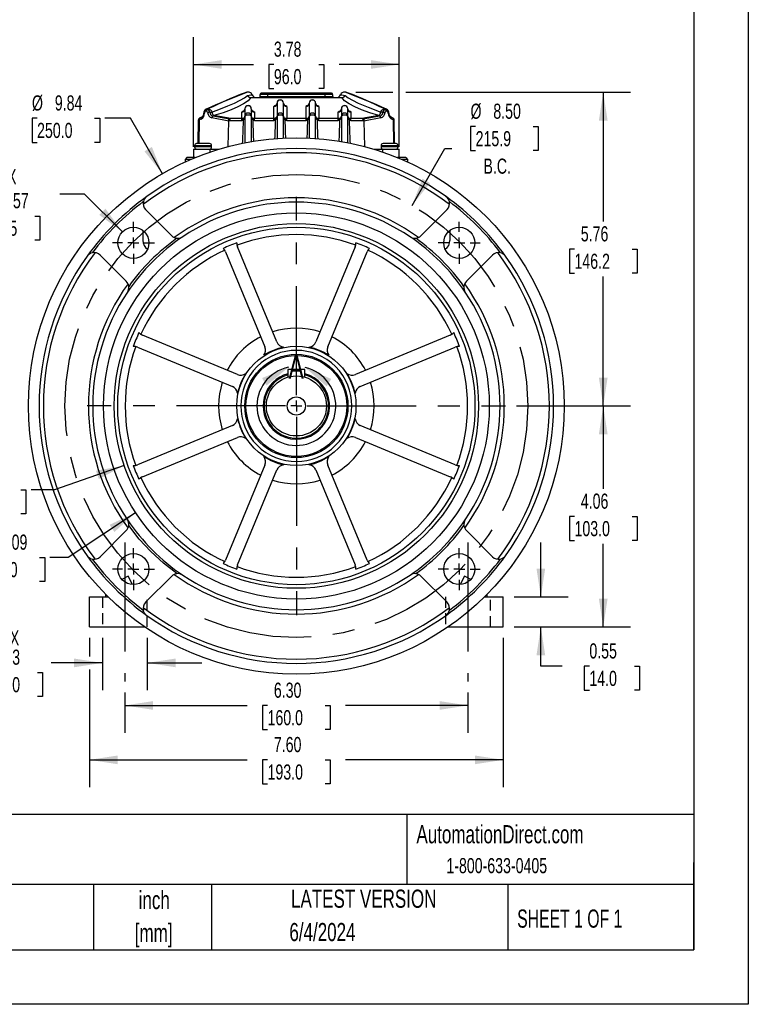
# Model space of a CAD drawing. Header units: inches. Extents: x 0 to 44, y 0 to 34.
# Tile 7 of 18: x 30.6 to 44, y 0 to 18.1. Entities that reach past the tile are written whole.
import ezdxf

# ---------------------------------------------------------------- set-up
doc = ezdxf.new("R2010")
doc.units = ezdxf.units.IN
doc.header["$LTSCALE"] = 4
doc.header["$MEASUREMENT"] = 0
doc.linetypes.add('CENTERX2', pattern=[0.8, 0.5, -0.1, 0.1, -0.1])
doc.linetypes.add('HIDDEN', pattern=[0.075, 0.05, -0.025])
doc.layers.add('CENTER', color=40, linetype='CENTERX2')
doc.layers.add('HIDDEN', color=102, linetype='HIDDEN')
doc.layers.add('DIMENSIONS', color=140, linetype='Continuous', lineweight=25)
doc.layers.add('TEXT', color=140, linetype='Continuous', lineweight=25)
doc.styles.add('SLDTEXTSTYLE0', font='TXT', dxfattribs={"width": 0.7})
doc.styles.add('SLDTEXTSTYLE1', font='TXT', dxfattribs={"width": 0.65})
doc.dimstyles.new('SLDDIMSTYLE0', dxfattribs={"dimtxt": 0.277778, "dimasz": 0.52, "dimexe": 0, "dimexo": 0.0625, "dimgap": 0.069444, "dimtad": 0, "dimtih": 1, "dimtoh": 1, "dimrnd": 1e-09, "dimdsep": 46, "dimtxsty": 'SLDTEXTSTYLE0', "dimsah": 1, "dimcen": 0.09, "dimadec": 0, "dimazin": 2, "dimtfac": 1, "dimtmove": 0, "dimatfit": 0, "dimfxl": 0, "dimfrac": 2, "dimtolj": 1, "dimtzin": 12, "dimarcsym": 0})
doc.dimstyles.new('SLDDIMSTYLE1', dxfattribs={"dimtxt": 0.277778, "dimasz": 0.52, "dimexe": 0, "dimexo": 0.0625, "dimgap": 0.069444, "dimtad": 0, "dimtih": 1, "dimtoh": 1, "dimrnd": 1e-09, "dimzin": 12, "dimdsep": 46, "dimtxsty": 'SLDTEXTSTYLE0', "dimsah": 1, "dimcen": 0.09, "dimadec": 0, "dimazin": 3, "dimtfac": 1, "dimtofl": 0, "dimtmove": 0, "dimatfit": 3, "dimfxl": 0, "dimfrac": 2, "dimtolj": 1, "dimtzin": 12, "dimarcsym": 0})
doc.dimstyles.new('SLDDIMSTYLE4', dxfattribs={"dimtxt": 0.277778, "dimasz": 0.52, "dimexe": 0, "dimexo": 0.0625, "dimgap": 0.069444, "dimtad": 0, "dimtih": 1, "dimtoh": 1, "dimrnd": 1e-09, "dimzin": 4, "dimdsep": 46, "dimtxsty": 'SLDTEXTSTYLE0', "dimsah": 1, "dimcen": 0, "dimadec": 0, "dimazin": 1, "dimtfac": 1, "dimtofl": 0, "dimtmove": 0, "dimatfit": 3, "dimfxl": 0, "dimfrac": 2, "dimtolj": 1, "dimtzin": 12, "dimarcsym": 0})
doc.dimstyles.new('SLDDIMSTYLE5', dxfattribs={"dimtxt": 0.277778, "dimasz": 0.52, "dimexe": 0, "dimexo": 0.0625, "dimgap": 0.069444, "dimtad": 0, "dimtih": 1, "dimtoh": 1, "dimrnd": 1e-09, "dimzin": 12, "dimdsep": 46, "dimtxsty": 'SLDTEXTSTYLE0', "dimsah": 1, "dimcen": 0, "dimadec": 0, "dimazin": 3, "dimtfac": 1, "dimtofl": 0, "dimtmove": 0, "dimatfit": 3, "dimfxl": 0, "dimfrac": 2, "dimtolj": 1, "dimtzin": 12, "dimarcsym": 0})
doc.dimstyles.new('SLDDIMSTYLE6', dxfattribs={"dimtxt": 0.277778, "dimasz": 0.52, "dimexe": 0, "dimexo": 0.0625, "dimgap": 0.069444, "dimtad": 0, "dimtih": 1, "dimtoh": 1, "dimrnd": 1e-09, "dimzin": 4, "dimdsep": 46, "dimtxsty": 'SLDTEXTSTYLE0', "dimsah": 1, "dimcen": 0.09, "dimadec": 0, "dimazin": 1, "dimtfac": 1, "dimtofl": 0, "dimtmove": 0, "dimatfit": 3, "dimfxl": 0, "dimfrac": 2, "dimtolj": 1, "dimtzin": 12, "dimarcsym": 0})
doc.dimstyles.new('SLDDIMSTYLE7', dxfattribs={"dimtxt": 0.277778, "dimasz": 0.52, "dimexe": 0, "dimexo": 0.0625, "dimgap": 0.069444, "dimtad": 0, "dimtih": 1, "dimtoh": 1, "dimrnd": 1e-09, "dimdsep": 46, "dimtxsty": 'SLDTEXTSTYLE0', "dimsah": 1, "dimcen": 0, "dimadec": 0, "dimazin": 2, "dimtfac": 1, "dimtofl": 0, "dimtmove": 0, "dimatfit": 3, "dimfxl": 0, "dimfrac": 2, "dimtolj": 1, "dimtzin": 12, "dimarcsym": 0})

# ---------------------------------------------------------------- blocks, each defined once
blk = doc.blocks.new('SW_NOTE_0_2')
at = {"layer": 'TEXT', "color": 0, "linetype": 'CENTERX2', "lineweight": 18, "char_height": 0.3333, "attachment_point": 2, "style": 'SLDTEXTSTYLE0'}
for s, insert in [('inch', (0.5, 0.43)), ('[mm]', (0.489, -0.172))]:
    blk.add_mtext(s, dxfattribs=dict(at, insert=insert))
blk = doc.blocks.new('SW_NOTE_0_3')
at = {"layer": 'TEXT', "color": 0, "linetype": 'CENTERX2', "lineweight": 18, "char_height": 0.33333, "attachment_point": 1, "style": 'SLDTEXTSTYLE0'}
for s, insert in [('UNLESS OTHERWISE', (0, 0.43)), ('SPECIFIED UNITS ARE:', (0, -0.172))]:
    blk.add_mtext(s, dxfattribs=dict(at, insert=insert))
blk = doc.blocks.new('_D_13')
at = {"layer": 'DIMENSIONS'}
for p, q in [((38.992, 16.106), (38.899, 16.106)), ((38.899, 16.106), (38.899, 15.665)), ((40.049, 16.106), (40.142, 16.106)), ((40.142, 16.106), (40.142, 15.665)), ((37.825, 14.661), (38.426, 15.703)), ((38.426, 15.703), (38.555, 15.703)), ((38.899, 15.665), (38.992, 15.665)), ((40.142, 15.665), (40.049, 15.665))]:
    blk.add_line(p, q, dxfattribs=at)
blk.add_solid([(37.825, 14.661), (38.154, 15.071), (38.015, 15.151)], dxfattribs=at)
at = {"layer": 'DIMENSIONS', "char_height": 0.2778, "attachment_point": 1, "style": 'SLDTEXTSTYLE0'}
for s, insert in [('%%c', (38.898, 16.527)), ('8.50', (39.317, 16.527)), ('215.9', (38.992, 16.023)), ('B.C.', (39.136, 15.519))]:
    blk.add_mtext(s, dxfattribs=dict(at, insert=insert))
blk = doc.blocks.new('_D_14')
at = {"layer": 'DIMENSIONS'}
for p, q in [((32.137, 6.725), (32.137, 5.765)), ((32.963, 6.725), (32.963, 5.765)), ((32.137, 6.265), (31.194, 6.265)), ((32.963, 6.265), (33.963, 6.265)), ((30.12, 6.088), (30.026, 6.088)), ((30.026, 6.088), (30.026, 5.647)), ((30.945, 6.088), (31.039, 6.088)), ((31.039, 6.088), (31.039, 5.647)), ((30.026, 5.647), (30.12, 5.647)), ((31.039, 5.647), (30.945, 5.647))]:
    blk.add_line(p, q, dxfattribs=at)
for points in [[(32.137, 6.265), (31.617, 6.345), (31.617, 6.185)], [(32.963, 6.265), (33.483, 6.185), (33.483, 6.345)]]:
    blk.add_solid(points, dxfattribs=at)
at = {"layer": 'DIMENSIONS', "char_height": 0.2778, "attachment_point": 1, "style": 'SLDTEXTSTYLE0'}
for s, insert in [('2X', (30.293, 6.863)), ('0.83', (30.12, 6.509)), ('21.0', (30.12, 6.005))]:
    blk.add_mtext(s, dxfattribs=dict(at, insert=insert))
blk = doc.blocks.new('_D_15')
at = {"layer": 'DIMENSIONS'}
for p, q in [((33.81, 15.737), (33.81, 17.746)), ((37.589, 15.737), (37.589, 17.746)), ((33.81, 17.246), (34.91, 17.246)), ((35.287, 17.246), (35.193, 17.246)), ((35.193, 17.246), (35.193, 16.804)), ((36.112, 17.246), (36.206, 17.246)), ((36.206, 17.246), (36.206, 16.804)), ((37.589, 17.246), (36.489, 17.246)), ((35.193, 16.804), (35.287, 16.804)), ((36.206, 16.804), (36.112, 16.804))]:
    blk.add_line(p, q, dxfattribs=at)
for points in [[(33.81, 17.246), (34.33, 17.166), (34.33, 17.326)], [(37.589, 17.246), (37.069, 17.326), (37.069, 17.166)]]:
    blk.add_solid(points, dxfattribs=at)
at = {"layer": 'DIMENSIONS', "char_height": 0.2778, "attachment_point": 1, "style": 'SLDTEXTSTYLE0'}
for s, insert in [('3.78', (35.287, 17.666)), ('96.0', (35.287, 17.162))]:
    blk.add_mtext(s, dxfattribs=dict(at, insert=insert))
blk = doc.blocks.new('_D_16')
at = {"layer": 'DIMENSIONS'}
for p, q in [((36.795, 16.737), (37.469, 16.737)), ((37.709, 16.737), (41.836, 16.737)), ((41.336, 16.737), (41.336, 14.363)), ((40.808, 13.858), (40.715, 13.858)), ((40.715, 13.858), (40.715, 13.416)), ((41.865, 13.858), (41.958, 13.858)), ((41.958, 13.858), (41.958, 13.416)), ((40.715, 13.416), (40.808, 13.416)), ((41.958, 13.416), (41.865, 13.416)), ((41.336, 10.98), (41.336, 13.354)), ((39.74, 10.98), (41.836, 10.98))]:
    blk.add_line(p, q, dxfattribs=at)
for points in [[(41.336, 16.737), (41.256, 16.217), (41.416, 16.217)], [(41.336, 10.98), (41.416, 11.5), (41.256, 11.5)]]:
    blk.add_solid(points, dxfattribs=at)
at = {"layer": 'DIMENSIONS', "char_height": 0.2778, "attachment_point": 1, "style": 'SLDTEXTSTYLE0'}
for s, insert in [('5.76', (40.924, 14.278)), ('146.2', (40.808, 13.774))]:
    blk.add_mtext(s, dxfattribs=dict(at, insert=insert))
blk = doc.blocks.new('_D_17')
at = {"layer": 'DIMENSIONS'}
for p, q in [((39.74, 10.98), (41.836, 10.98)), ((41.336, 10.98), (41.336, 9.457)), ((40.808, 8.952), (40.715, 8.952)), ((40.715, 8.952), (40.715, 8.51)), ((41.865, 8.952), (41.958, 8.952)), ((41.958, 8.952), (41.958, 8.51)), ((40.715, 8.51), (40.808, 8.51)), ((41.958, 8.51), (41.865, 8.51)), ((41.336, 6.925), (41.336, 8.448)), ((39.699, 6.925), (41.836, 6.925))]:
    blk.add_line(p, q, dxfattribs=at)
for points in [[(41.336, 10.98), (41.256, 10.46), (41.416, 10.46)], [(41.336, 6.925), (41.416, 7.445), (41.256, 7.445)]]:
    blk.add_solid(points, dxfattribs=at)
at = {"layer": 'DIMENSIONS', "char_height": 0.2778, "attachment_point": 1, "style": 'SLDTEXTSTYLE0'}
for s, insert in [('4.06', (40.924, 9.372)), ('103.0', (40.808, 8.868))]:
    blk.add_mtext(s, dxfattribs=dict(at, insert=insert))
blk = doc.blocks.new('_D_18')
at = {"layer": 'DIMENSIONS'}
for p, q in [((32.747, 9.021), (31.51, 8.2)), ((29.929, 8.2), (29.835, 8.2)), ((29.835, 8.2), (29.835, 7.758)), ((30.985, 8.2), (31.079, 8.2)), ((31.079, 8.2), (31.079, 7.758)), ((31.51, 8.2), (31.172, 8.2)), ((29.835, 7.758), (29.929, 7.758)), ((31.079, 7.758), (30.985, 7.758))]:
    blk.add_line(p, q, dxfattribs=at)
blk.add_solid([(32.747, 9.021), (32.27, 8.8), (32.358, 8.667)], dxfattribs=at)
at = {"layer": 'DIMENSIONS', "char_height": 0.2778, "attachment_point": 1, "style": 'SLDTEXTSTYLE0'}
for s, insert in [('%%c', (29.834, 8.62)), ('7.09', (30.254, 8.62)), ('180.0', (29.929, 8.116))]:
    blk.add_mtext(s, dxfattribs=dict(at, insert=insert))
blk = doc.blocks.new('_D_19')
at = {"layer": 'DIMENSIONS'}
for p, q in [((31.9, 6.725), (31.9, 6.385)), ((39.499, 6.725), (39.499, 3.986)), ((31.9, 6.145), (31.9, 3.986)), ((31.9, 4.486), (34.795, 4.486)), ((35.171, 4.485), (35.078, 4.485)), ((35.078, 4.485), (35.078, 4.044)), ((36.228, 4.485), (36.321, 4.485)), ((36.321, 4.485), (36.321, 4.044)), ((39.499, 4.486), (36.604, 4.486)), ((35.078, 4.044), (35.171, 4.044)), ((36.321, 4.044), (36.228, 4.044))]:
    blk.add_line(p, q, dxfattribs=at)
for points in [[(31.9, 4.486), (32.42, 4.406), (32.42, 4.566)], [(39.499, 4.486), (38.979, 4.566), (38.979, 4.406)]]:
    blk.add_solid(points, dxfattribs=at)
at = {"layer": 'DIMENSIONS', "char_height": 0.2778, "attachment_point": 1, "style": 'SLDTEXTSTYLE0'}
for s, insert in [('7.60', (35.287, 4.906)), ('193.0', (35.171, 4.402))]:
    blk.add_mtext(s, dxfattribs=dict(at, insert=insert))
blk = doc.blocks.new('_D_20')
at = {"layer": 'DIMENSIONS'}
for p, q in [((31.811, 14.869), (31.354, 14.869)), ((32.505, 14.174), (31.811, 14.869)), ((30.068, 14.465), (29.975, 14.465)), ((29.975, 14.465), (29.975, 14.024)), ((30.894, 14.465), (30.987, 14.465)), ((30.987, 14.465), (30.987, 14.024)), ((29.975, 14.024), (30.068, 14.024)), ((30.987, 14.024), (30.894, 14.024))]:
    blk.add_line(p, q, dxfattribs=at)
blk.add_solid([(32.505, 14.174), (32.194, 14.599), (32.081, 14.486)], dxfattribs=at)
at = {"layer": 'DIMENSIONS', "char_height": 0.2778, "attachment_point": 1, "style": 'SLDTEXTSTYLE0'}
for s, insert in [('4X', (30.241, 15.327)), ('%%c', (29.859, 14.886)), ('0.57', (30.278, 14.886)), ('14.5', (30.068, 14.382))]:
    blk.add_mtext(s, dxfattribs=dict(at, insert=insert))
blk = doc.blocks.new('_D_21')
at = {"layer": 'DIMENSIONS'}
for p, q in [((32.55, 5.725), (32.55, 4.984)), ((38.849, 5.725), (38.849, 4.984)), ((32.55, 5.484), (34.795, 5.484)), ((35.171, 5.483), (35.078, 5.483)), ((35.078, 5.483), (35.078, 5.041)), ((36.228, 5.483), (36.321, 5.483)), ((36.321, 5.483), (36.321, 5.041)), ((38.849, 5.484), (36.604, 5.484)), ((35.078, 5.041), (35.171, 5.041)), ((36.321, 5.041), (36.228, 5.041))]:
    blk.add_line(p, q, dxfattribs=at)
for points in [[(32.55, 5.484), (33.07, 5.404), (33.07, 5.564)], [(38.849, 5.484), (38.329, 5.564), (38.329, 5.404)]]:
    blk.add_solid(points, dxfattribs=at)
at = {"layer": 'DIMENSIONS', "char_height": 0.2778, "attachment_point": 1, "style": 'SLDTEXTSTYLE0'}
for s, insert in [('6.30', (35.287, 5.903)), ('160.0', (35.171, 5.399))]:
    blk.add_mtext(s, dxfattribs=dict(at, insert=insert))
blk = doc.blocks.new('_D_22')
at = {"layer": 'DIMENSIONS'}
for p, q in [((30.938, 16.259), (30.845, 16.259)), ((30.845, 16.259), (30.845, 15.817)), ((31.995, 16.259), (32.088, 16.259)), ((32.088, 16.259), (32.088, 15.817)), ((32.652, 16.259), (32.182, 16.259)), ((33.239, 15.242), (32.652, 16.259)), ((30.845, 15.817), (30.938, 15.817)), ((32.088, 15.817), (31.995, 15.817))]:
    blk.add_line(p, q, dxfattribs=at)
blk.add_solid([(33.239, 15.242), (33.048, 15.732), (32.91, 15.652)], dxfattribs=at)
at = {"layer": 'DIMENSIONS', "char_height": 0.2778, "attachment_point": 1, "style": 'SLDTEXTSTYLE0'}
for s, insert in [('%%c', (30.844, 16.679)), ('9.84', (31.264, 16.679)), ('250.0', (30.938, 16.175))]:
    blk.add_mtext(s, dxfattribs=dict(at, insert=insert))
blk = doc.blocks.new('_D_23')
at = {"layer": 'DIMENSIONS'}
for p, q in [((32.537, 9.885), (31.261, 9.443)), ((29.584, 9.443), (29.491, 9.443)), ((29.491, 9.443), (29.491, 9.002)), ((30.641, 9.443), (30.734, 9.443)), ((30.734, 9.443), (30.734, 9.002)), ((31.261, 9.443), (30.827, 9.443)), ((29.491, 9.002), (29.584, 9.002)), ((30.734, 9.002), (30.641, 9.002))]:
    blk.add_line(p, q, dxfattribs=at)
blk.add_solid([(32.537, 9.885), (32.02, 9.791), (32.072, 9.639)], dxfattribs=at)
at = {"layer": 'DIMENSIONS', "char_height": 0.2778, "attachment_point": 1, "style": 'SLDTEXTSTYLE0'}
for s, insert in [('%%c', (29.49, 9.864)), ('6.69', (29.91, 9.864)), ('170.0', (29.584, 9.36))]:
    blk.add_mtext(s, dxfattribs=dict(at, insert=insert))
blk = doc.blocks.new('_D_24')
at = {"layer": 'DIMENSIONS'}
for p, q in [((40.19, 7.476), (40.19, 8.476)), ((39.699, 7.476), (40.69, 7.476)), ((39.699, 6.925), (40.69, 6.925)), ((40.19, 6.204), (40.19, 6.925)), ((40.581, 6.204), (40.19, 6.204)), ((41.081, 6.203), (40.988, 6.203)), ((40.988, 6.203), (40.988, 5.762)), ((41.907, 6.203), (42, 6.203)), ((42, 6.203), (42, 5.762)), ((40.988, 5.762), (41.081, 5.762)), ((42, 5.762), (41.907, 5.762))]:
    blk.add_line(p, q, dxfattribs=at)
for points in [[(40.19, 7.476), (40.27, 7.996), (40.11, 7.996)], [(40.19, 6.925), (40.11, 6.405), (40.27, 6.405)]]:
    blk.add_solid(points, dxfattribs=at)
at = {"layer": 'DIMENSIONS', "char_height": 0.2778, "attachment_point": 1, "style": 'SLDTEXTSTYLE0'}
for s, insert in [('0.55', (41.081, 6.624)), ('14.0', (41.081, 6.12))]:
    blk.add_mtext(s, dxfattribs=dict(at, insert=insert))
blk = doc.blocks.new('SW_CENTERMARKSYMBOL_1')
at = {"layer": 'CENTER', "color": 0}
for p, q in [((0, 0.2), (0, 3.84)), ((-0.2, 0), (-3.84, 0)), ((0, 0), (-0.1, 0)), ((0, 0), (0, 0.1)), ((0, 0), (0, -0.1)), ((0, 0), (0.1, 0)), ((0.2, 0), (3.84, 0)), ((0, -0.2), (0, -3.84))]:
    blk.add_line(p, q, dxfattribs=at)
blk = doc.blocks.new('SW_CENTERMARKSYMBOL_2')
at = {"layer": 'CENTER', "color": 0}
for p, q in [((0, 0.2), (0, 0.385)), ((-0.2, 0), (-0.385, 0)), ((0, 0), (-0.1, 0)), ((0, 0), (0, 0.1)), ((0, 0), (0, -0.1)), ((0, 0), (0.1, 0)), ((0.2, 0), (0.385, 0)), ((0, -0.2), (0, -0.385))]:
    blk.add_line(p, q, dxfattribs=at)
blk = doc.blocks.new('SW_CENTERMARKSYMBOL_3')
at = {"layer": 'CENTER', "color": 0}
for p, q in [((0, 0.2), (0, 0.385)), ((-0.2, 0), (-0.385, 0)), ((0, 0), (-0.1, 0)), ((0, 0), (0, 0.1)), ((0, 0), (0, -0.1)), ((0, 0), (0.1, 0)), ((0.2, 0), (0.385, 0)), ((0, -0.2), (0, -0.385))]:
    blk.add_line(p, q, dxfattribs=at)
blk = doc.blocks.new('SW_CENTERMARKSYMBOL_4')
at = {"layer": 'CENTER', "color": 0}
for p, q in [((0, 0.2), (0, 0.385)), ((-0.2, 0), (-0.385, 0)), ((0, 0), (-0.1, 0)), ((0, 0), (0, 0.1)), ((0, 0), (0, -0.1)), ((0, 0), (0.1, 0)), ((0.2, 0), (0.385, 0)), ((0, -0.2), (0, -0.385))]:
    blk.add_line(p, q, dxfattribs=at)
blk = doc.blocks.new('SW_CENTERMARKSYMBOL_5')
at = {"layer": 'CENTER', "color": 0}
for p, q in [((0, 0.2), (0, 0.385)), ((-0.2, 0), (-0.385, 0)), ((0, 0), (-0.1, 0)), ((0, 0), (0, 0.1)), ((0, 0), (0, -0.1)), ((0, 0), (0.1, 0)), ((0.2, 0), (0.385, 0)), ((0, -0.2), (0, -0.385))]:
    blk.add_line(p, q, dxfattribs=at)

msp = doc.modelspace()

# ---------------------------------------------------------------- linework, layer by layer
at = {"color": 7, "linetype": 'Continuous'}
for p, q in [((44, 34), (44, 0)), ((44, 0), (0, 0))]:
    msp.add_line(p, q, dxfattribs=at)
for p, q in [((34.804, 16.737), (34.789, 16.736)), ((34.803, 16.737), (34.803, 16.737)), ((34.866, 16.639), (34.864, 16.639)), ((34.866, 16.639), (36.533, 16.639)), ((35.034, 16.658), (35.036, 16.698)), ((35.034, 16.658), (35.037, 16.658)), ((35.039, 16.698), (35.036, 16.698)), ((35.037, 16.658), (35.039, 16.698)), ((35.037, 16.658), (35.177, 16.658)), ((35.177, 16.698), (35.039, 16.698)), ((35.177, 16.718), (35.059, 16.718)), ((36.231, 16.718), (35.177, 16.718)), ((35.177, 16.658), (35.177, 16.698)), ((36.231, 16.698), (35.177, 16.698)), ((35.177, 16.658), (36.231, 16.658)), ((35.222, 16.718), (35.222, 16.718)), ((36.347, 16.718), (36.231, 16.718)), ((36.231, 16.658), (36.231, 16.698)), ((36.367, 16.698), (36.231, 16.698)), ((36.231, 16.658), (36.369, 16.658)), ((36.369, 16.658), (36.367, 16.698)), ((36.535, 16.639), (36.533, 16.639)), ((36.61, 16.736), (36.595, 16.737)), ((36.596, 16.737), (36.596, 16.737)), ((35.286, 16.252), (35.286, 16.477)), ((35.345, 16.536), (35.345, 16.298)), ((35.463, 16.298), (35.463, 16.536)), ((35.522, 16.477), (35.522, 16.252)), ((35.877, 16.252), (35.877, 16.477)), ((35.936, 16.536), (35.936, 16.298)), ((36.054, 16.298), (36.054, 16.536)), ((36.113, 16.477), (36.113, 16.252)), ((33.96, 16.277), (33.923, 16.26)), ((33.923, 16.26), (33.924, 16.262)), ((33.933, 16.267), (33.924, 16.262)), ((33.924, 16.262), (33.924, 16.262)), ((33.97, 16.284), (33.933, 16.267)), ((33.976, 16.288), (33.96, 16.277)), ((33.977, 16.29), (33.967, 16.282)), ((34.047, 16.389), (34.036, 16.389)), ((34.045, 16.424), (34.064, 16.429)), ((34.051, 16.423), (34.064, 16.429)), ((34.062, 16.423), (34.051, 16.423)), ((34.075, 16.429), (34.062, 16.423)), ((34.064, 16.429), (34.075, 16.429)), ((34.141, 16.373), (34.15, 16.373)), ((34.46, 16.208), (34.148, 16.265)), ((34.475, 16.241), (34.165, 16.298)), ((34.499, 16.252), (34.187, 16.308)), ((34.696, 16.252), (34.696, 16.374)), ((34.755, 16.432), (34.755, 16.298)), ((34.755, 16.298), (34.755, 15.803)), ((34.873, 16.298), (34.873, 16.432)), ((34.873, 15.825), (34.873, 16.298)), ((34.932, 16.374), (34.932, 16.252)), ((35.336, 16.275), (35.319, 16.261)), ((35.345, 16.298), (35.336, 16.275)), ((35.345, 16.298), (35.345, 15.882)), ((35.463, 15.891), (35.463, 16.298)), ((35.936, 16.298), (35.936, 15.89)), ((36.054, 15.887), (36.054, 16.298)), ((36.467, 16.252), (36.467, 16.374)), ((36.526, 16.432), (36.526, 16.298)), ((36.526, 16.298), (36.526, 15.828)), ((36.644, 16.298), (36.644, 16.432)), ((36.644, 15.807), (36.644, 16.298)), ((36.703, 16.374), (36.703, 16.252)), ((37.212, 16.308), (36.9, 16.252)), ((37.234, 16.298), (36.924, 16.241)), ((37.251, 16.265), (36.939, 16.208)), ((37.258, 16.373), (37.249, 16.373)), ((37.325, 16.429), (37.337, 16.423)), ((37.335, 16.429), (37.325, 16.429)), ((37.335, 16.429), (37.348, 16.423)), ((37.335, 16.429), (37.355, 16.424)), ((37.348, 16.423), (37.337, 16.423)), ((37.363, 16.389), (37.352, 16.389)), ((37.373, 16.413), (37.355, 16.424)), ((37.432, 16.282), (37.422, 16.29)), ((37.44, 16.277), (37.423, 16.289)), ((37.429, 16.284), (37.467, 16.267)), ((37.476, 16.26), (37.44, 16.277)), ((37.475, 16.262), (37.467, 16.267)), ((37.475, 16.262), (37.467, 16.267)), ((37.476, 16.26), (37.475, 16.262)), ((37.475, 16.262), (37.475, 16.262)), ((33.898, 15.793), (33.905, 16.228)), ((33.905, 16.228), (33.906, 16.229)), ((33.906, 16.229), (33.906, 16.229)), ((33.917, 16.228), (33.909, 15.793)), ((33.953, 16.245), (33.917, 16.228)), ((34.449, 15.739), (34.46, 16.208)), ((34.465, 16.213), (34.46, 16.211)), ((34.46, 16.208), (34.46, 16.211)), ((34.696, 16.213), (34.465, 16.213)), ((34.475, 16.241), (34.474, 16.24)), ((34.696, 16.252), (34.499, 16.252)), ((34.715, 16.256), (34.696, 16.252)), ((34.696, 16.213), (34.696, 16.252)), ((34.728, 16.219), (34.696, 16.213)), ((34.728, 16.219), (34.715, 16.256)), ((34.728, 16.219), (34.729, 16.23)), ((34.912, 16.256), (34.899, 16.219)), ((34.899, 16.23), (34.899, 16.219)), ((34.932, 16.213), (34.899, 16.219)), ((34.932, 16.252), (34.912, 16.256)), ((35.286, 16.252), (34.932, 16.252)), ((34.932, 16.213), (34.932, 16.252)), ((35.286, 16.213), (34.932, 16.213)), ((35.306, 16.256), (35.286, 16.252)), ((35.286, 16.213), (35.286, 16.252)), ((35.319, 16.219), (35.286, 16.213)), ((35.319, 16.219), (35.306, 16.256)), ((35.319, 16.219), (35.319, 16.23)), ((35.489, 16.23), (35.49, 16.219)), ((35.503, 16.256), (35.49, 16.219)), ((35.522, 16.213), (35.49, 16.219)), ((35.522, 16.252), (35.503, 16.256)), ((35.877, 16.252), (35.522, 16.252)), ((35.522, 16.213), (35.522, 16.252)), ((35.877, 16.213), (35.522, 16.213)), ((35.896, 16.256), (35.877, 16.252)), ((35.877, 16.213), (35.877, 16.252)), ((35.909, 16.219), (35.877, 16.213)), ((35.909, 16.219), (35.896, 16.256)), ((35.909, 16.219), (35.91, 16.23)), ((36.093, 16.256), (36.08, 16.219)), ((36.08, 16.23), (36.08, 16.219)), ((36.113, 16.213), (36.08, 16.219)), ((36.113, 16.252), (36.093, 16.256)), ((36.467, 16.252), (36.113, 16.252)), ((36.113, 16.213), (36.113, 16.252)), ((36.467, 16.213), (36.113, 16.213)), ((36.487, 16.256), (36.467, 16.252)), ((36.467, 16.213), (36.467, 16.252)), ((36.5, 16.219), (36.467, 16.213)), ((36.5, 16.219), (36.487, 16.256)), ((36.5, 16.219), (36.5, 16.23)), ((36.67, 16.23), (36.671, 16.219)), ((36.684, 16.256), (36.671, 16.219)), ((36.703, 16.213), (36.671, 16.219)), ((36.703, 16.252), (36.684, 16.256)), ((36.9, 16.252), (36.703, 16.252)), ((36.703, 16.213), (36.703, 16.252)), ((36.934, 16.213), (36.703, 16.213)), ((36.924, 16.241), (36.925, 16.24)), ((36.939, 16.211), (36.934, 16.213)), ((36.939, 16.208), (36.939, 16.211)), ((36.939, 16.208), (36.951, 15.739)), ((37.482, 16.228), (37.446, 16.245)), ((37.49, 15.793), (37.482, 16.228)), ((37.494, 16.229), (37.494, 16.228)), ((37.494, 16.229), (37.494, 16.229)), ((37.501, 15.793), (37.494, 16.228)), ((33.829, 15.754), (33.829, 15.734)), ((34.144, 15.754), (33.829, 15.754)), ((34.144, 15.734), (33.829, 15.734)), ((34.105, 15.793), (33.869, 15.793)), ((34.144, 15.734), (34.144, 15.754)), ((37.255, 15.754), (37.255, 15.734)), ((37.57, 15.754), (37.255, 15.754)), ((37.57, 15.734), (37.255, 15.734)), ((37.53, 15.793), (37.294, 15.793)), ((37.57, 15.734), (37.57, 15.754)), ((33.813, 15.694), (33.81, 15.537)), ((33.813, 15.694), (34.11, 15.694)), ((34.11, 15.694), (34.273, 15.694)), ((34.11, 15.694), (34.111, 15.638)), ((34.273, 15.69), (34.273, 15.694)), ((37.126, 15.694), (37.126, 15.69)), ((37.126, 15.694), (37.289, 15.694)), ((37.288, 15.638), (37.289, 15.694)), ((37.289, 15.694), (37.587, 15.694)), ((37.589, 15.537), (37.587, 15.694)), ((33.657, 15.504), (33.656, 15.457)), ((33.69, 15.537), (33.657, 15.504)), ((33.763, 15.504), (33.657, 15.504)), ((33.842, 15.537), (33.69, 15.537)), ((37.709, 15.537), (37.557, 15.537)), ((37.742, 15.504), (37.637, 15.504)), ((37.709, 15.537), (37.742, 15.504)), ((37.742, 15.504), (37.743, 15.457)), ((33.412, 14.102), (32.931, 14.583)), ((38.468, 14.583), (37.987, 14.102)), ((32.879, 14.201), (32.879, 14.019)), ((38.52, 14.201), (38.52, 14.019)), ((32.096, 13.748), (32.577, 13.267)), ((34.4, 13.808), (35.123, 12.064)), ((35.341, 12.154), (34.619, 13.898)), ((36.781, 13.898), (36.058, 12.154)), ((36.276, 12.064), (36.999, 13.808)), ((38.822, 13.267), (39.303, 13.748)), ((34.616, 11.557), (32.872, 12.279)), ((38.527, 12.279), (36.783, 11.557)), ((32.781, 12.061), (34.525, 11.338)), ((36.874, 11.338), (38.618, 12.061)), ((35.857, 11.649), (35.542, 11.649)), ((35.542, 11.649), (35.542, 11.508)), ((35.857, 11.508), (35.857, 11.649)), ((34.525, 10.621), (32.781, 9.899)), ((38.618, 9.899), (36.874, 10.621)), ((32.872, 9.681), (34.616, 10.403)), ((36.783, 10.403), (38.527, 9.681)), ((35.123, 9.896), (34.4, 8.152)), ((34.619, 8.062), (35.341, 9.806)), ((36.058, 9.806), (36.781, 8.062)), ((36.999, 8.152), (36.276, 9.896)), ((32.577, 8.693), (32.096, 8.212)), ((39.303, 8.212), (38.822, 8.693)), ((31.874, 8.212), (31.857, 8.232)), ((32.609, 7.855), (32.496, 7.795)), ((32.69, 7.702), (32.609, 7.855)), ((32.931, 7.377), (33.412, 7.857)), ((37.987, 7.857), (38.468, 7.377)), ((38.79, 7.855), (38.709, 7.702)), ((38.903, 7.795), (38.79, 7.855)), ((31.9, 6.925), (31.9, 7.476)), ((31.9, 7.476), (32.244, 7.476)), ((32.192, 7.528), (32.192, 7.476)), ((39.155, 7.476), (39.499, 7.476)), ((39.207, 7.476), (39.207, 7.528)), ((39.499, 6.925), (39.499, 7.476)), ((32.931, 7.154), (32.951, 7.137)), ((31.9, 6.925), (32.911, 6.925)), ((38.488, 6.925), (39.499, 6.925))]:
    msp.add_line(p, q)
at = {"flags": 128}
for points in [[(34.15, 16.373), (34.307, 16.432), (34.444, 16.487), (34.563, 16.539), (34.665, 16.589), (34.745, 16.634), (34.8, 16.675)], [(34.864, 16.639), (34.812, 16.581), (34.732, 16.524), (34.627, 16.467), (34.501, 16.412), (34.354, 16.359), (34.187, 16.308)], [(34.789, 16.736), (34.774, 16.733), (34.758, 16.727)], [(34.8, 16.675), (34.865, 16.686), (34.889, 16.689), (34.887, 16.688)], [(36.512, 16.688), (36.51, 16.689), (36.535, 16.686), (36.599, 16.675)], [(37.212, 16.308), (37.047, 16.358), (36.899, 16.412), (36.774, 16.467), (36.668, 16.524), (36.587, 16.581), (36.535, 16.639)], [(36.599, 16.675), (36.654, 16.635), (36.733, 16.589), (36.836, 16.539), (37.02, 16.46), (37.249, 16.373)], [(36.641, 16.727), (36.625, 16.733), (36.61, 16.736)], [(33.924, 16.262), (33.916, 16.256), (33.91, 16.247)], [(34.045, 16.424), (34.028, 16.415), (34.026, 16.412)], [(34.026, 16.412), (34.033, 16.418), (34.051, 16.423)], [(34.075, 16.429), (34.101, 16.425), (34.125, 16.411)], [(34.109, 16.371), (34.126, 16.373), (34.141, 16.373)], [(34.125, 16.411), (34.14, 16.394), (34.15, 16.373)], [(37.249, 16.373), (37.259, 16.394), (37.274, 16.411)], [(37.29, 16.371), (37.273, 16.373), (37.258, 16.373)], [(37.274, 16.411), (37.298, 16.425), (37.325, 16.429)], [(37.348, 16.423), (37.366, 16.418), (37.373, 16.412)], [(37.489, 16.248), (37.483, 16.256), (37.475, 16.262)], [(34.46, 16.211), (34.458, 16.225), (34.458, 16.229), (34.459, 16.232), (34.461, 16.235), (34.463, 16.236), (34.467, 16.238), (34.474, 16.24)], [(34.475, 16.241), (34.487, 16.248), (34.499, 16.252)], [(36.924, 16.241), (36.914, 16.247), (36.9, 16.252)], [(36.925, 16.24), (36.931, 16.239), (36.936, 16.236), (36.938, 16.235), (36.94, 16.232), (36.941, 16.229), (36.941, 16.219), (36.94, 16.215), (36.939, 16.211)], [(33.027, 8.307), (32.815, 8.538), (32.622, 8.786)], [(31.874, 8.212), (31.917, 8.181), (31.951, 8.169)], [(31.951, 8.169), (32.16, 7.91), (32.387, 7.667)], [(33.505, 7.903), (33.258, 8.095), (33.027, 8.307)], [(32.387, 7.667), (32.63, 7.44), (32.889, 7.232)], [(32.931, 7.154), (32.901, 7.198), (32.889, 7.232)]]:
    msp.add_lwpolyline(points, dxfattribs=at)
for centre, radius in [((35.7, 10.98), 4.921), ((35.7, 10.98), 3.543), ((35.7, 10.98), 3.346), ((35.7, 10.98), 3.28), ((32.707, 13.973), 0.285), ((38.692, 13.973), 0.285), ((35.7, 10.98), 1.095), ((35.7, 10.98), 0.948), ((35.7, 10.98), 0.925), ((35.7, 10.98), 0.551), ((35.7, 10.98), 0.167), ((32.707, 7.987), 0.285), ((38.692, 7.987), 0.285)]:
    msp.add_circle(centre, radius)
for centre, radius, start, end in [((38.802, 6.171), 11.303, 110.9434, 114.8971), ((38.715, 6.419), 11.038, 110.8404, 114.9228), ((38.752, 6.364), 11.1, 110.8431, 114.9243), ((34.867, 16.719), 0.0797, 213.555, 268.0214), ((34.817, 16.664), 0.0745, 18.9497, 99.9155), ((34.962, 16.718), 0.0786, 202.0288, 269.9302), ((35.014, 16.659), 0.0197, 270.0002, 357.0002), ((35.018, 16.659), 0.0197, 270.0002, 357.0002), ((35.056, 16.698), 0.0197, 90.0002, 180.0002), ((35.059, 16.698), 0.0197, 90.0002, 180.0002), ((33.817, 16.703), 1.36, 359.7927, 0.6219), ((36.442, 16.653), 1.265, 179.796, 180.6409), ((34.871, 16.703), 1.36, 359.7927, 0.6219), ((37.496, 16.653), 1.265, 179.796, 180.6409), ((36.347, 16.698), 0.0197, 359.9998, 89.9998), ((36.389, 16.659), 0.0197, 182.9998, 269.9998), ((36.437, 16.718), 0.0786, 270.0698, 337.9712), ((36.582, 16.664), 0.0745, 80.0861, 161.0496), ((36.533, 16.719), 0.0793, 271.8573, 326.5662), ((32.647, 6.364), 11.1, 65.0757, 69.1569), ((32.684, 6.419), 11.038, 65.0772, 69.1596), ((32.598, 6.171), 11.303, 65.1029, 69.0566), ((34.813, 16.431), 0.0586, 89.5539, 179.5469), ((34.812, 16.435), 0.0563, 88.1338, 182.8722), ((34.816, 16.435), 0.0558, 359.4914, 92.3652), ((34.814, 16.431), 0.0586, 0.4531, 90.4461), ((35.287, 16.536), 0.0586, 269.5539, 359.5469), ((35.32, 16.445), 0.0467, 91.8176, 135.8157), ((35.3, 16.531), 0.0455, 294.2656, 4.888), ((35.404, 16.535), 0.0586, 89.5539, 179.5469), ((35.402, 16.538), 0.0563, 88.1338, 182.8722), ((35.407, 16.539), 0.0558, 359.4914, 92.3652), ((35.405, 16.535), 0.0586, 0.4531, 90.4461), ((35.522, 16.536), 0.0586, 180.4531, 270.4461), ((35.512, 16.532), 0.0482, 176.0858, 243.5804), ((35.489, 16.445), 0.0466, 44.1664, 88.1496), ((35.877, 16.536), 0.0586, 269.5539, 359.5469), ((35.91, 16.445), 0.0467, 91.8176, 135.8157), ((35.89, 16.531), 0.0455, 294.2656, 4.888), ((35.994, 16.535), 0.0586, 89.5539, 179.5469), ((35.993, 16.538), 0.0563, 88.1338, 182.8722), ((35.997, 16.539), 0.0558, 359.4914, 92.3652), ((35.995, 16.535), 0.0586, 0.4531, 90.4461), ((36.102, 16.532), 0.0482, 176.0858, 243.5804), ((36.112, 16.536), 0.0586, 180.4531, 270.4461), ((36.073, 16.431), 0.0613, 48.7794, 87.5359), ((36.585, 16.431), 0.0586, 89.5539, 179.5469), ((36.584, 16.435), 0.0563, 88.1338, 182.8722), ((36.588, 16.435), 0.0558, 359.4914, 92.3652), ((36.586, 16.431), 0.0586, 0.4531, 90.4461), ((33.944, 16.228), 0.0388, 120.7651, 178.878), ((33.945, 16.229), 0.0394, 121.2406, 179), ((33.965, 16.195), 0.0787, 114.7158, 121.2149), ((33.986, 16.255), 0.034, 140.8131, 197.0448), ((33.891, 16.348), 0.121, 301.4215, 3.0056), ((33.985, 16.251), 0.0366, 114.802, 134.676), ((33.901, 16.352), 0.0981, 319.5552, 1.4881), ((34.077, 16.355), 0.0769, 130.0641, 180.8624), ((34.064, 18.503), 2.149, 268.2967, 268.5876), ((34.042, 16.358), 0.0314, 101.2573, 186.3258), ((34.079, 16.39), 0.0429, 129.9096, 182.1665), ((34.09, 16.39), 0.0429, 129.9092, 182.1661), ((34.043, 16.361), 0.0276, 2.4845, 81.6256), ((34.054, 16.368), 0.0553, 2.4844, 81.6255), ((34.127, 16.194), 0.177, 95.6961, 108.5803), ((34.181, 16.371), 0.111, 184.3771, 252.5405), ((34.19, 16.374), 0.0803, 182.4266, 252.0924), ((34.196, 16.261), 0.0479, 130.2141, 175.7968), ((34.218, 16.368), 0.0684, 176.386, 242.4759), ((34.196, 16.258), 0.0509, 100.7278, 128.1812), ((34.696, 16.432), 0.0586, 269.5539, 359.5469), ((34.729, 16.341), 0.0467, 91.8176, 135.8157), ((34.672, 16.373), 0.125, 290.0254, 296.6983), ((34.758, 16.246), 0.0331, 151.5538, 208.4462), ((34.709, 16.427), 0.0455, 294.2656, 4.888), ((34.663, 16.294), 0.0922, 315.7946, 2.2914), ((34.711, 16.301), 0.0434, 293.3633, 355.4988), ((34.814, 16.295), 0.0591, 3.1794, 176.8206), ((34.814, 16.22), 0.0979, 52.8954, 127.1046), ((34.921, 16.428), 0.0482, 176.0858, 243.5804), ((34.931, 16.432), 0.0586, 180.4531, 270.4461), ((34.964, 16.294), 0.0914, 177.486, 224.428), ((34.916, 16.301), 0.0437, 184.7766, 246.3613), ((34.955, 16.373), 0.125, 243.2941, 249.9822), ((34.87, 16.246), 0.0331, 331.5538, 28.4462), ((34.898, 16.341), 0.0466, 44.1664, 88.1496), ((35.263, 16.373), 0.125, 290.0179, 296.7058), ((35.348, 16.246), 0.0331, 151.5561, 208.4439), ((35.254, 16.294), 0.0914, 315.5721, 2.5139), ((35.415, 16.219), 0.0968, 144.8339, 173.4144), ((35.404, 16.295), 0.0591, 3.1794, 176.8206), ((35.404, 16.22), 0.0979, 52.8954, 127.1046), ((35.555, 16.294), 0.0922, 177.7209, 224.1931), ((35.506, 16.301), 0.0433, 184.4387, 246.6992), ((35.546, 16.374), 0.126, 243.3104, 249.966), ((35.46, 16.246), 0.0331, 331.5538, 28.4462), ((35.853, 16.373), 0.125, 290.0254, 296.6983), ((35.939, 16.246), 0.0331, 151.5538, 208.4462), ((35.844, 16.294), 0.0922, 315.7946, 2.2914), ((35.893, 16.301), 0.0434, 293.3639, 355.4983), ((35.995, 16.295), 0.0591, 3.1794, 176.8206), ((35.995, 16.22), 0.0979, 52.8954, 127.1046), ((36.145, 16.294), 0.0914, 177.486, 224.428), ((36.097, 16.301), 0.0437, 184.7766, 246.3613), ((36.136, 16.373), 0.125, 243.2941, 249.9822), ((36.051, 16.246), 0.0331, 331.5538, 28.4462), ((36.468, 16.432), 0.0586, 269.5539, 359.5469), ((36.501, 16.341), 0.0467, 91.8176, 135.8157), ((36.444, 16.373), 0.125, 290.0254, 296.6983), ((36.529, 16.246), 0.0331, 151.5538, 208.4462), ((36.481, 16.427), 0.0455, 294.2656, 4.888), ((36.434, 16.294), 0.0922, 315.7946, 2.2914), ((36.483, 16.301), 0.0434, 293.3639, 355.4983), ((36.585, 16.295), 0.0591, 3.1794, 176.8206), ((36.585, 16.22), 0.0979, 52.8954, 127.1046), ((36.703, 16.432), 0.0586, 180.4531, 270.4461), ((36.736, 16.294), 0.0914, 177.486, 224.428), ((36.688, 16.301), 0.0437, 184.7766, 246.3613), ((36.693, 16.428), 0.0482, 176.0858, 243.5804), ((36.727, 16.373), 0.125, 243.2941, 249.9822), ((36.641, 16.246), 0.0331, 331.5538, 28.4462), ((36.67, 16.341), 0.0466, 44.1664, 88.1496), ((37.171, 16.374), 0.0779, 301.9734, 359.1648), ((37.203, 16.258), 0.0509, 51.8188, 79.2722), ((37.21, 16.374), 0.0803, 287.8969, 357.5841), ((37.203, 16.261), 0.0479, 4.205, 49.7874), ((37.218, 16.371), 0.111, 287.4472, 355.6359), ((37.345, 16.368), 0.0553, 98.3745, 177.5156), ((37.272, 16.194), 0.177, 71.4197, 84.3039), ((37.356, 16.361), 0.0276, 98.3744, 177.5155), ((37.309, 16.39), 0.0429, 357.8338, 50.0909), ((37.32, 16.39), 0.0429, 357.8334, 50.0905), ((37.357, 16.358), 0.0314, 353.6734, 78.7425), ((37.322, 16.355), 0.0769, 359.1431, 49.8517), ((37.336, 18.453), 2.099, 271.4102, 271.7081), ((37.509, 16.348), 0.121, 176.9943, 238.5789), ((37.498, 16.352), 0.0982, 178.5216, 220.4082), ((37.414, 16.251), 0.0366, 45.324, 65.198), ((37.413, 16.255), 0.034, 342.9561, 39.1872), ((37.455, 16.228), 0.0388, 1.1219, 59.2349), ((37.454, 16.229), 0.0394, 1, 58.7594), ((33.944, 16.227), 0.0382, 122.6503, 178.7525), ((33.911, 15.993), 0.235, 88.5969, 91.4031), ((33.949, 16.238), 0.0339, 140.9696, 197.1751), ((34.457, 16.231), 0.0193, 293.3104, 28.1443), ((36.942, 16.231), 0.0194, 151.9229, 246.6225), ((37.45, 16.238), 0.0339, 342.8247, 39.0307), ((37.455, 16.227), 0.0382, 1.2474, 57.3498), ((37.488, 15.993), 0.235, 88.5969, 91.4031), ((33.869, 15.754), 0.0394, 90, 180), ((33.869, 15.734), 0.0394, 180, 270), ((34.105, 15.754), 0.0394, 0, 90), ((34.105, 15.734), 0.0394, 270, 0), ((37.294, 15.754), 0.0394, 90, 180), ((37.294, 15.734), 0.0394, 180, 270), ((37.53, 15.754), 0.0394, 0, 90), ((37.53, 15.734), 0.0394, 270, 0), ((35.7, 10.98), 4.646, 52.7306, 127.2694), ((35.7, 10.98), 4.724, 54.4271, 125.5729), ((35.7, 10.98), 4.724, 125.5729, 144.4271), ((33.043, 14.695), 0.157, 125.5729, 167.6317), ((35.7, 10.98), 4.724, 35.5729, 54.4271), ((38.356, 14.695), 0.157, 12.3683, 54.4271), ((35.699, 10.981), 4.684, 126.8609, 143.1391), ((33.043, 14.695), 0.157, 167.6317, 225), ((35.7, 10.98), 3.819, 54.0393, 125.9607), ((35.7, 10.98), 3.74, 56.0648, 123.9352), ((38.356, 14.695), 0.157, 315, 12.3683), ((35.7, 10.981), 4.684, 36.8609, 53.1391), ((33.524, 14.214), 0.157, 225, 263.2971), ((35.7, 10.98), 3.144, 69.7117, 110.2883), ((37.875, 14.214), 0.157, 276.7029, 315), ((35.7, 10.98), 3.74, 123.9352, 146.0648), ((35.699, 10.981), 3.778, 125.4866, 144.5134), ((33.076, 14.019), 0.197, 180, 236.5042), ((33.524, 14.214), 0.157, 263.2971, 303.9352), ((35.7, 10.98), 3.188, 110.032, 114.968), ((34.764, 13.958), 0.157, 173.929, 202.5), ((36.635, 13.958), 0.157, 337.5, 6.071), ((35.7, 10.98), 3.188, 65.032, 69.968), ((35.7, 10.98), 3.74, 33.9352, 56.0648), ((37.875, 14.214), 0.157, 236.0648, 276.7029), ((35.701, 10.981), 3.778, 35.4866, 54.5134), ((38.324, 14.019), 0.197, 303.4958, 0), ((35.7, 10.98), 4.646, 142.7306, 217.2694), ((31.985, 13.637), 0.157, 102.3683, 144.4271), ((31.985, 13.637), 0.157, 45, 102.3683), ((35.7, 10.98), 3.144, 114.7117, 155.2883), ((34.255, 13.748), 0.157, 22.5, 51.071), ((37.144, 13.748), 0.157, 128.929, 157.5), ((35.7, 10.98), 3.144, 24.7117, 65.2883), ((39.414, 13.637), 0.157, 77.6317, 135), ((35.7, 10.98), 4.646, 322.7306, 37.2694), ((39.414, 13.637), 0.157, 35.5729, 77.6317), ((35.7, 10.98), 4.724, 144.4271, 215.5729), ((35.7, 10.98), 4.724, 324.4271, 35.5729), ((35.7, 10.98), 3.819, 144.0393, 215.9607), ((32.466, 13.156), 0.157, 6.7029, 45), ((38.933, 13.156), 0.157, 135, 173.2971), ((35.7, 10.98), 3.819, 324.0393, 35.9607), ((35.7, 10.98), 3.74, 146.0648, 213.9352), ((32.466, 13.156), 0.157, 326.0648, 6.7029), ((38.933, 13.156), 0.157, 173.2971, 213.9352), ((35.7, 10.98), 3.74, 326.0648, 33.9352), ((35.7, 10.98), 3.188, 155.032, 159.968), ((32.932, 12.425), 0.157, 218.929, 247.5), ((35.7, 10.98), 1.428, 72.2456, 107.7544), ((38.467, 12.425), 0.157, 292.5, 321.071), ((35.7, 10.98), 3.188, 20.032, 24.968), ((35.7, 10.98), 1.428, 117.2456, 152.7544), ((35.487, 12.214), 0.157, 202.5, 261.553), ((35.913, 12.214), 0.157, 278.447, 337.5), ((35.7, 10.98), 1.428, 27.2456, 62.7544), ((35.7, 10.98), 3.144, 159.7117, 200.2883), ((32.721, 11.915), 0.157, 67.5, 96.071), ((35.7, 10.98), 1.02, 45, 225), ((34.977, 12.003), 0.157, 323.447, 22.5), ((35.7, 10.98), 1.104, 102.3486, 122.6514), ((35.7, 10.98), 1.104, 57.3486, 77.6514), ((36.422, 12.003), 0.157, 157.5, 216.553), ((38.678, 11.915), 0.157, 83.929, 112.5), ((35.7, 10.98), 3.144, 339.7117, 20.2883), ((34.676, 11.702), 0.157, 247.5, 306.553), ((35.7, 10.98), 1.104, 147.3486, 167.6514), ((35.7, 10.98), 1.02, 225, 45), ((35.7, 10.98), 0.61, 104.9552, 225), ((35.7, 10.98), 0.61, 225, 75.0448), ((35.7, 10.98), 1.104, 12.3486, 32.6514), ((36.723, 11.702), 0.157, 233.447, 292.5), ((35.7, 10.98), 1.428, 162.2456, 197.7544), ((35.7, 10.98), 0.591, 105.466, 180), ((35.7, 10.98), 0.591, 180, 74.534), ((35.7, 10.98), 1.428, 342.2456, 17.7544), ((34.465, 11.193), 0.157, 8.447, 67.5), ((36.934, 11.193), 0.157, 112.5, 171.553), ((34.465, 10.767), 0.157, 292.5, 351.553), ((35.7, 10.98), 1.104, 192.3486, 212.6514), ((35.7, 10.98), 1.104, 327.3486, 347.6514), ((36.934, 10.767), 0.157, 188.447, 247.5), ((35.7, 10.98), 1.428, 207.2456, 242.7544), ((34.676, 10.258), 0.157, 53.447, 112.5), ((35.7, 10.98), 1.428, 297.2456, 332.7544), ((36.723, 10.258), 0.157, 67.5, 126.553), ((35.7, 10.98), 1.104, 237.3486, 257.6514), ((34.977, 9.956), 0.157, 337.5, 36.553), ((35.7, 10.98), 1.104, 282.3486, 302.6514), ((36.422, 9.956), 0.157, 143.447, 202.5), ((32.721, 10.044), 0.157, 263.929, 292.5), ((35.7, 10.98), 3.188, 200.032, 204.968), ((35.487, 9.746), 0.157, 98.447, 157.5), ((35.913, 9.746), 0.157, 22.5, 81.553), ((35.7, 10.98), 3.188, 335.032, 339.968), ((38.678, 10.044), 0.157, 247.5, 276.071), ((32.932, 9.535), 0.157, 112.5, 141.071), ((35.7, 10.98), 3.144, 204.7117, 245.2883), ((35.7, 10.98), 1.428, 252.2456, 287.7544), ((35.7, 10.98), 3.144, 294.7117, 335.2883), ((38.467, 9.535), 0.157, 38.929, 67.5), ((35.7, 10.98), 3.74, 213.9352, 236.0648), ((32.466, 8.804), 0.157, 353.2971, 33.9352), ((35.7, 10.98), 3.74, 303.9352, 326.0648), ((38.933, 8.804), 0.157, 146.0648, 186.7029), ((32.466, 8.804), 0.157, 315, 353.2971), ((35.701, 10.979), 3.778, 305.4866, 324.5134), ((38.933, 8.804), 0.157, 186.7029, 225), ((35.7, 10.98), 4.724, 215.5729, 234.4271), ((31.985, 8.323), 0.157, 257.6317, 315), ((34.255, 8.212), 0.157, 308.929, 337.5), ((37.144, 8.212), 0.157, 202.5, 231.071), ((35.7, 10.98), 4.724, 305.5729, 324.4271), ((35.7, 10.979), 4.684, 306.8609, 323.1391), ((39.414, 8.323), 0.157, 225, 282.3683), ((39.414, 8.323), 0.157, 282.3683, 324.4271), ((35.7, 10.98), 3.188, 245.032, 249.968), ((34.764, 8.001), 0.157, 157.5, 186.071), ((35.7, 10.98), 3.144, 249.7117, 290.2883), ((36.635, 8.001), 0.157, 353.929, 22.5), ((35.7, 10.98), 3.188, 290.032, 294.968), ((33.524, 7.746), 0.157, 96.7029, 135), ((35.7, 10.98), 3.819, 234.0393, 305.9607), ((33.524, 7.746), 0.157, 56.0648, 96.7029), ((35.7, 10.98), 3.74, 236.0648, 303.9352), ((37.875, 7.746), 0.157, 83.2971, 123.9352), ((37.875, 7.746), 0.157, 45, 83.2971), ((33.043, 7.265), 0.157, 135, 192.3683), ((35.7, 10.98), 4.646, 232.7306, 307.2694), ((38.356, 7.265), 0.157, 305.5729, 347.6317), ((38.356, 7.265), 0.157, 347.6317, 45), ((35.7, 10.98), 4.724, 234.4271, 305.5729)]:
    msp.add_arc(centre, radius, start, end)
for centre, start_param, end_param in [((34.696, 19.035), 3.440561, 3.729391), ((34.932, 19.035), 2.553794, 2.807897), ((35.286, 19.035), 3.515973, 3.729391), ((35.522, 19.035), 2.553794, 2.757959), ((35.877, 19.035), 3.525226, 3.729391), ((36.113, 19.035), 2.553794, 2.767212), ((36.467, 19.035), 3.475288, 3.729391), ((36.703, 19.035), 2.553794, 2.842624)]:
    msp.add_ellipse(centre, major_axis=(0, 3.384), ratio=0.017452, start_param=start_param, end_param=end_param)
at = {"layer": 'CENTER'}
for p, q in [((32.55, 8.476), (32.55, 5.925)), ((38.849, 8.476), (38.849, 5.925))]:
    msp.add_line(p, q, dxfattribs=at)
msp.add_circle((35.7, 10.98), 4.25, dxfattribs=at)
at = {"layer": 'HIDDEN'}
for p, q in [((32.137, 7.476), (32.137, 6.925)), ((32.963, 6.925), (32.963, 7.476)), ((38.436, 7.476), (38.436, 6.925)), ((39.263, 6.925), (39.263, 7.476))]:
    msp.add_line(p, q, dxfattribs=at)
at = {"layer": 'TEXT'}
for p, q in [((43, 33), (43, 1)), ((43, 3.484), (1, 3.484)), ((37.728, 3.484), (37.728, 2.2)), ((43, 1), (43, 2.6)), ((43, 2.2), (1, 2.2)), ((31.972, 2.2), (31.972, 1)), ((34.144, 2.2), (34.144, 1)), ((39.582, 2.2), (39.582, 1)), ((1, 1), (43, 1))]:
    msp.add_line(p, q, dxfattribs=at)
msp.add_arc((35.7, 10.98), 0.725, 101.2905, 77.236, dxfattribs=at)
for points in [[(35.558, 11.691), (35.071, 11.492), (35.153, 11.354)], [(35.86, 11.687), (36.255, 11.34), (36.341, 11.475)]]:
    msp.add_solid(points, dxfattribs=at)

# ---------------------------------------------------------------- block references
at = {"layer": 'CENTER'}
for name, p in [('SW_CENTERMARKSYMBOL_1', (35.7, 10.98)), ('SW_CENTERMARKSYMBOL_2', (32.707, 13.973)), ('SW_CENTERMARKSYMBOL_3', (38.692, 13.973)), ('SW_CENTERMARKSYMBOL_5', (32.707, 7.987)), ('SW_CENTERMARKSYMBOL_4', (38.692, 7.987))]:
    msp.add_blockref(name, p, dxfattribs=at)
at = {"layer": 'TEXT', "linetype": 'CENTERX2', "lineweight": 18}
for name, p in [('SW_NOTE_0_3', (26.395, 1.675)), ('SW_NOTE_0_2', (32.59, 1.65))]:
    msp.add_blockref(name, p, dxfattribs=at)

# ---------------------------------------------------------------- texts
at = {"layer": 'TEXT', "insert": (35.558, 11.926), "char_height": 0.444, "attachment_point": 1, "style": 'SLDTEXTSTYLE0'}
msp.add_mtext('A', dxfattribs=at)
at = {"layer": 'TEXT', "linetype": 'CENTERX2', "lineweight": 18}
for s, insert, char_height, attachment_point, style in [('AutomationDirect.com', (37.905, 3.288), 0.33333, 1, 'SLDTEXTSTYLE0'), ('1-800-633-0405', (38.455, 2.684), 0.27778, 1, 'SLDTEXTSTYLE0'), ('LATEST VERSION', (36.937, 2.105), 0.33333, 2, 'SLDTEXTSTYLE0'), ('SHEET 1 OF 1', (39.755, 1.74), 0.33333, 1, 'SLDTEXTSTYLE1'), ('6/4/2024', (36.179, 1.493), 0.3333, 2, 'SLDTEXTSTYLE0')]:
    msp.add_mtext(s, dxfattribs=dict(at, insert=insert, char_height=char_height, attachment_point=attachment_point, style=style))

# ---------------------------------------------------------------- dimensions: what is measured, and where the dimension line sits
at = {"layer": 'DIMENSIONS'}
for base, p1, p2, dimstyle, picture, middle in [((37.589, 17.246), (33.81, 15.537), (37.589, 15.537), 'SLDDIMSTYLE1', '_D_15', (35.7, 17.246)), ((39.499, 4.486), (31.9, 6.925), (39.499, 6.925), 'SLDDIMSTYLE6', '_D_19', (35.7, 4.486)), ((38.849, 5.484), (32.55, 5.925), (38.849, 5.925), 'SLDDIMSTYLE6', '_D_21', (35.7, 5.484))]:
    dim = msp.add_linear_dim(base=base, p1=p1, p2=p2, dimstyle=dimstyle, dxfattribs=at)
    dim.commit()
    dim.dimension.update_dxf_attribs({"geometry": picture, "text_midpoint": middle, "dimtype": 160})
for p1, p2, picture, middle in [((38.16, 6.718), (33.239, 15.242), '_D_22', (31.467, 16.259)), ((38.652, 12.939), (32.747, 9.021), '_D_18', (30.457, 8.2)), ((38.862, 12.075), (32.537, 9.885), '_D_23', (30.113, 9.443))]:
    dim = msp.add_diameter_dim_2p(p1=p1, p2=p2, dimstyle='SLDDIMSTYLE5', dxfattribs=at)
    dim.commit()
    dim.dimension.update_dxf_attribs({"geometry": picture, "text_midpoint": middle, "dimtype": 163})
for base, p1, p2, dimstyle, picture, middle in [((41.336, 10.98), (36.595, 16.737), (39.54, 10.98), 'SLDDIMSTYLE1', '_D_16', (41.336, 13.859)), ((41.3365, 10.9799), (39.4988, 6.9248), (39.5397, 10.9799), 'SLDDIMSTYLE1', '_D_17', (41.3365, 8.9523)), ((40.19, 7.476), (39.499, 6.925), (39.499, 7.476), 'SLDDIMSTYLE0', '_D_24', (40.19, 6.204))]:
    dim = msp.add_linear_dim(base=base, p1=p1, p2=p2, angle=90, dimstyle=dimstyle, dxfattribs=at)
    dim.commit()
    dim.dimension.update_dxf_attribs({"geometry": picture, "text_midpoint": middle, "dimtype": 160})
for p1, p2, text, dimstyle, picture, middle in [((33.575, 7.299), (37.825, 14.661), '<>\\PB.C.', 'SLDDIMSTYLE4', '_D_13', (39.52, 15.886)), ((32.909, 13.771), (32.505, 14.174), '4X\\P<>', 'SLDDIMSTYLE7', '_D_20', (30.481, 14.686))]:
    dim = msp.add_diameter_dim_2p(p1=p1, p2=p2, text=text, dimstyle=dimstyle, dxfattribs=at)
    dim.commit()
    dim.dimension.update_dxf_attribs({"geometry": picture, "text_midpoint": middle, "dimtype": 163})
dim = msp.add_linear_dim(base=(32.963, 6.265), p1=(32.137, 6.925), p2=(32.963, 6.925), text='2X\\P<>', dimstyle='SLDDIMSTYLE0', dxfattribs=at)
dim.commit()
dim.dimension.update_dxf_attribs({"geometry": '_D_14', "text_midpoint": (30.533, 6.265), "dimtype": 160})

doc.saveas('drawing.dxf')
